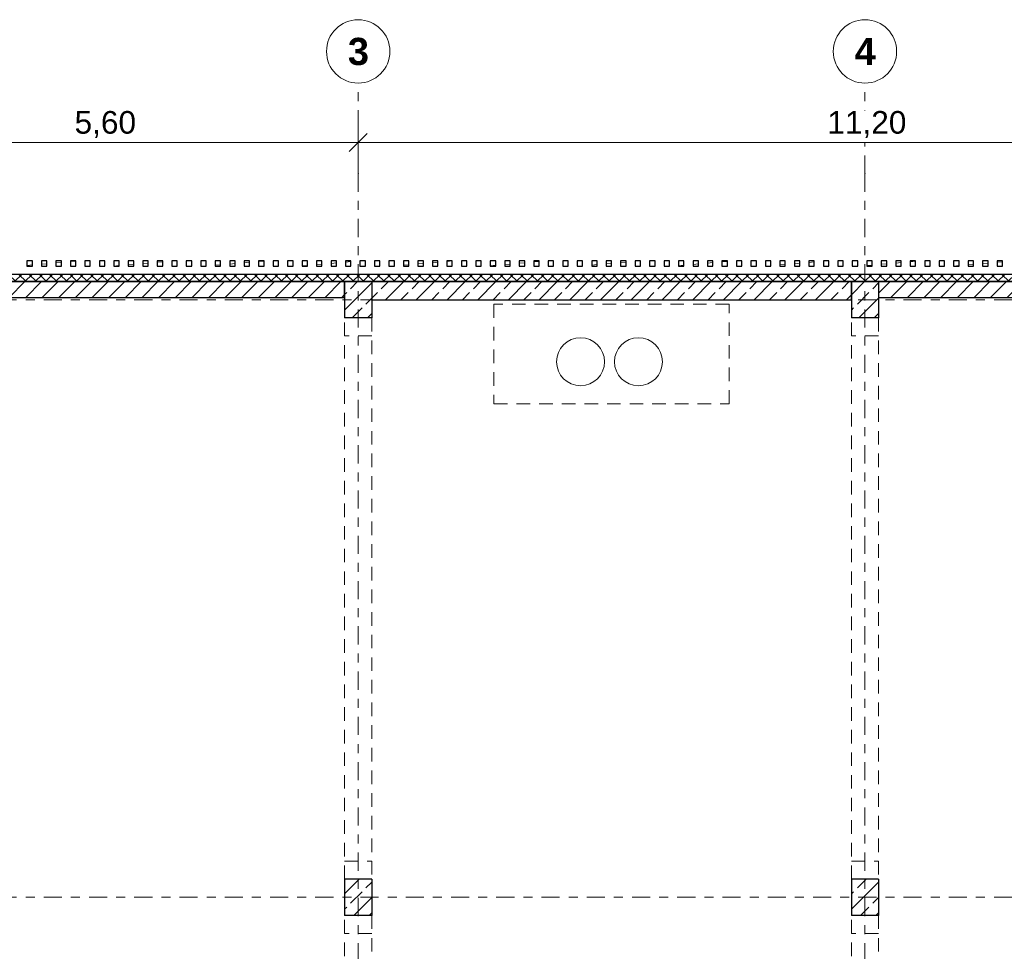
# Model space of a CAD drawing. Header units: metres. Extents: x -3.3 to 34.5, y -5.3 to 16.4.
# Tile 7 of 15: x 7.5 to 18.3, y 6 to 16.3. Entities that reach past the tile are written whole.
import ezdxf

# ---------------------------------------------------------------- set-up
doc = ezdxf.new("R2010")
doc.units = ezdxf.units.M
doc.header["$MEASUREMENT"] = 0
doc.set_wipeout_variables(frame=1)
for name, pattern in [('Raster', [0.4, 0.2, -0.1, 0, -0.1]), ('Strichlinie eng', [0.23, 0.15, -0.08]), ('Untersicht', [0.2, 0.15, -0.05]), ('Wipeout_Contour', [1, 0, -1])]:
    doc.linetypes.add(name, pattern=pattern)
for name, color, linetype in [('Neubau_10 Fassade', 7, 'Continuous'), ('Neubau_10 Stütze', 7, 'Continuous'), ('Neubau_10 Wand Aussen', 7, 'Continuous'), ('Neubau_20 Decke Roh', 7, 'Continuous'), ('Neubau_20 Träger', 7, 'Continuous'), ('Neubau_50 Linien', 7, 'Continuous'), ('Neubau_86 Achsraster', 7, 'Continuous'), ('Neubau_93 1_100 Bemaßung', 7, 'Continuous')]:
    doc.layers.add(name, color=color, linetype=linetype)
doc.styles.add('ERSTELLTER_STIL_2', font='arial.ttf')
doc.styles.add('ERSTELLTER_STIL_3', font='arialbd.ttf')
doc.dimstyles.new('ERSTELLTER_STIL__2', dxfattribs={"dimtxt": 0.25, "dimasz": 0.190285, "dimexe": 0.18, "dimexo": 0.5, "dimgap": 0, "dimtad": 1, "dimtih": 1, "dimtoh": 1, "dimzin": 0, "dimdsep": 46, "dimtxsty": 'ERSTELLTER_STIL_2', "dimblk": 'ARROWHEAD_6', "dimblk1": 'ARROWHEAD_6', "dimblk2": 'ARROWHEAD_6', "dimcen": 0.09, "dimclrd": 7, "dimclre": 7, "dimclrt": 7, "dimazin": 0, "dimtfac": 1, "dimtdec": 4, "dimtmove": 0, "dimatfit": 3, "dimfxl": 1, "dimtolj": 1, "dimtzin": 0, "dimarcsym": 0})
pattern_1 = [(45, (0, 0), (-0.1697056, 0.1697056), []), (45, (-0.08485, 0.08485), (-0.1697056, 0.1697056), [0.18, -0.06])]
pattern_2 = [(45, (0, 0), (-0.0919239, 0.0919239), [])]
pattern_3 = [(5, (0, 0), (-0.007844, 0.08965752), [])]

# ---------------------------------------------------------------- blocks, each defined once
blk = doc.blocks.new('*D5')
at = {"layer": 'Neubau_93 1_100 Bemaßung', "color": 7, "linetype": 'Continuous', "lineweight": 13, "transparency": 16777216}
for p, q in [((5.6, 14.438), (5.6, 15.126)), ((11.2, 14.438), (11.2, 15.126)), ((5.7, 15.038), (5.5, 14.838)), ((11.3, 15.038), (11.1, 14.838))]:
    blk.add_line(p, q, dxfattribs=at)
at = {"color": 254, "linetype": 'Wipeout_Contour', "lineweight": 0, "ltscale": 69.177086, "transparency": 16777216}
blk.add_wipeout([(8.016, 14.938), (8.784, 14.938), (8.784, 15.288), (8.016, 15.288)], dxfattribs=at).dxf.layer = 'Neubau_93 1_100 Bemaßung'
at = {"layer": 'Neubau_93 1_100 Bemaßung', "color": 7, "linetype": 'Continuous', "lineweight": 13, "transparency": 16777216}
blk.add_line((5.6, 14.938), (11.2, 14.938), dxfattribs=at)
at = {"layer": 'Neubau_93 1_100 Bemaßung', "color": 7, "lineweight": 13, "transparency": 16777216, "insert": (8.066, 14.988), "char_height": 0.25, "attachment_point": 7, "style": 'ERSTELLTER_STIL_2'}
blk.add_mtext('\\A1;5,60', dxfattribs=at)
blk = doc.blocks.new('ARROWHEAD_6')
at = {"color": 0, "linetype": 'Continuous', "lineweight": 0}
for p, q in [((0, 0), (-1, 0)), ((-0.5, -0.5), (0.5, 0.5))]:
    blk.add_line(p, q, dxfattribs=at)
blk = doc.blocks.new('*D6')
at = {"layer": 'Neubau_93 1_100 Bemaßung', "color": 7, "linetype": 'Continuous', "lineweight": 13, "transparency": 16777216}
for p, q in [((11.2, 14.438), (11.2, 15.126)), ((22.4, 14.438), (22.4, 15.126)), ((11.3, 15.038), (11.1, 14.838)), ((22.5, 15.038), (22.3, 14.838))]:
    blk.add_line(p, q, dxfattribs=at)
at = {"color": 254, "linetype": 'Wipeout_Contour', "lineweight": 0, "ltscale": 90.393308, "transparency": 16777216}
blk.add_wipeout([(16.334, 14.938), (17.266, 14.938), (17.266, 15.288), (16.334, 15.288)], dxfattribs=at).dxf.layer = 'Neubau_93 1_100 Bemaßung'
at = {"layer": 'Neubau_93 1_100 Bemaßung', "color": 7, "linetype": 'Continuous', "lineweight": 13, "transparency": 16777216}
blk.add_line((11.2, 14.938), (22.4, 14.938), dxfattribs=at)
at = {"layer": 'Neubau_93 1_100 Bemaßung', "color": 7, "lineweight": 13, "transparency": 16777216, "insert": (16.384, 14.988), "char_height": 0.25, "attachment_point": 7, "style": 'ERSTELLTER_STIL_2'}
blk.add_mtext('\\A1;11,20', dxfattribs=at)

msp = doc.modelspace()

# ---------------------------------------------------------------- hatches: boundary and pattern name
at = {"layer": 'Neubau_10 Fassade', "linetype": 'Continuous', "lineweight": 0, "true_color": 0x000000}
h = msp.add_hatch(dxfattribs=at)
h.set_pattern_fill('HOLZ_VOLLHOLZ_LÄNGSHOLZ', color=18, style=0, pattern_type=2)
h.set_pattern_definition(pattern_3)
h.paths.add_polyline_path([(7.54, 13.57), (7.6, 13.57), (7.6, 13.63), (7.54, 13.63)])
h = msp.add_hatch(dxfattribs=at)
h.set_pattern_fill('HOLZ_VOLLHOLZ_LÄNGSHOLZ', color=18, style=0, pattern_type=2)
h.set_pattern_definition(pattern_3)
h.paths.add_polyline_path([(7.7, 13.57), (7.76, 13.57), (7.76, 13.63), (7.7, 13.63)])
h = msp.add_hatch(dxfattribs=at)
h.set_pattern_fill('HOLZ_VOLLHOLZ_LÄNGSHOLZ', color=18, style=0, pattern_type=2)
h.set_pattern_definition(pattern_3)
h.paths.add_polyline_path([(7.86, 13.57), (7.92, 13.57), (7.92, 13.63), (7.86, 13.63)])
h = msp.add_hatch(dxfattribs=at)
h.set_pattern_fill('HOLZ_VOLLHOLZ_LÄNGSHOLZ', color=18, style=0, pattern_type=2)
h.set_pattern_definition(pattern_3)
h.paths.add_polyline_path([(8.02, 13.57), (8.08, 13.57), (8.08, 13.63), (8.02, 13.63)])
h = msp.add_hatch(dxfattribs=at)
h.set_pattern_fill('HOLZ_VOLLHOLZ_LÄNGSHOLZ', color=18, style=0, pattern_type=2)
h.set_pattern_definition(pattern_3)
h.paths.add_polyline_path([(8.18, 13.57), (8.24, 13.57), (8.24, 13.63), (8.18, 13.63)])
h = msp.add_hatch(dxfattribs=at)
h.set_pattern_fill('HOLZ_VOLLHOLZ_LÄNGSHOLZ', color=18, style=0, pattern_type=2)
h.set_pattern_definition(pattern_3)
h.paths.add_polyline_path([(8.34, 13.57), (8.4, 13.57), (8.4, 13.63), (8.34, 13.63)])
h = msp.add_hatch(dxfattribs=at)
h.set_pattern_fill('HOLZ_VOLLHOLZ_LÄNGSHOLZ', color=18, style=0, pattern_type=2)
h.set_pattern_definition(pattern_3)
h.paths.add_polyline_path([(8.5, 13.57), (8.56, 13.57), (8.56, 13.63), (8.5, 13.63)])
h = msp.add_hatch(dxfattribs=at)
h.set_pattern_fill('HOLZ_VOLLHOLZ_LÄNGSHOLZ', color=18, style=0, pattern_type=2)
h.set_pattern_definition(pattern_3)
h.paths.add_polyline_path([(8.66, 13.57), (8.72, 13.57), (8.72, 13.63), (8.66, 13.63)])
h = msp.add_hatch(dxfattribs=at)
h.set_pattern_fill('HOLZ_VOLLHOLZ_LÄNGSHOLZ', color=18, style=0, pattern_type=2)
h.set_pattern_definition(pattern_3)
h.paths.add_polyline_path([(8.82, 13.57), (8.88, 13.57), (8.88, 13.63), (8.82, 13.63)])
h = msp.add_hatch(dxfattribs=at)
h.set_pattern_fill('HOLZ_VOLLHOLZ_LÄNGSHOLZ', color=18, style=0, pattern_type=2)
h.set_pattern_definition(pattern_3)
h.paths.add_polyline_path([(8.98, 13.57), (9.04, 13.57), (9.04, 13.63), (8.98, 13.63)])
h = msp.add_hatch(dxfattribs=at)
h.set_pattern_fill('HOLZ_VOLLHOLZ_LÄNGSHOLZ', color=18, style=0, pattern_type=2)
h.set_pattern_definition(pattern_3)
h.paths.add_polyline_path([(9.14, 13.57), (9.2, 13.57), (9.2, 13.63), (9.14, 13.63)])
h = msp.add_hatch(dxfattribs=at)
h.set_pattern_fill('HOLZ_VOLLHOLZ_LÄNGSHOLZ', color=18, style=0, pattern_type=2)
h.set_pattern_definition(pattern_3)
h.paths.add_polyline_path([(9.3, 13.57), (9.36, 13.57), (9.36, 13.63), (9.3, 13.63)])
h = msp.add_hatch(dxfattribs=at)
h.set_pattern_fill('HOLZ_VOLLHOLZ_LÄNGSHOLZ', color=18, style=0, pattern_type=2)
h.set_pattern_definition(pattern_3)
h.paths.add_polyline_path([(9.46, 13.57), (9.52, 13.57), (9.52, 13.63), (9.46, 13.63)])
h = msp.add_hatch(dxfattribs=at)
h.set_pattern_fill('HOLZ_VOLLHOLZ_LÄNGSHOLZ', color=18, style=0, pattern_type=2)
h.set_pattern_definition(pattern_3)
h.paths.add_polyline_path([(9.62, 13.57), (9.68, 13.57), (9.68, 13.63), (9.62, 13.63)])
h = msp.add_hatch(dxfattribs=at)
h.set_pattern_fill('HOLZ_VOLLHOLZ_LÄNGSHOLZ', color=18, style=0, pattern_type=2)
h.set_pattern_definition(pattern_3)
h.paths.add_polyline_path([(9.78, 13.57), (9.84, 13.57), (9.84, 13.63), (9.78, 13.63)])
h = msp.add_hatch(dxfattribs=at)
h.set_pattern_fill('HOLZ_VOLLHOLZ_LÄNGSHOLZ', color=18, style=0, pattern_type=2)
h.set_pattern_definition(pattern_3)
h.paths.add_polyline_path([(9.94, 13.57), (10, 13.57), (10, 13.63), (9.94, 13.63)])
h = msp.add_hatch(dxfattribs=at)
h.set_pattern_fill('HOLZ_VOLLHOLZ_LÄNGSHOLZ', color=18, style=0, pattern_type=2)
h.set_pattern_definition(pattern_3)
h.paths.add_polyline_path([(10.1, 13.57), (10.16, 13.57), (10.16, 13.63), (10.1, 13.63)])
h = msp.add_hatch(dxfattribs=at)
h.set_pattern_fill('HOLZ_VOLLHOLZ_LÄNGSHOLZ', color=18, style=0, pattern_type=2)
h.set_pattern_definition(pattern_3)
h.paths.add_polyline_path([(10.26, 13.57), (10.32, 13.57), (10.32, 13.63), (10.26, 13.63)])
h = msp.add_hatch(dxfattribs=at)
h.set_pattern_fill('HOLZ_VOLLHOLZ_LÄNGSHOLZ', color=18, style=0, pattern_type=2)
h.set_pattern_definition(pattern_3)
h.paths.add_polyline_path([(10.42, 13.57), (10.48, 13.57), (10.48, 13.63), (10.42, 13.63)])
h = msp.add_hatch(dxfattribs=at)
h.set_pattern_fill('HOLZ_VOLLHOLZ_LÄNGSHOLZ', color=18, style=0, pattern_type=2)
h.set_pattern_definition(pattern_3)
h.paths.add_polyline_path([(10.58, 13.57), (10.64, 13.57), (10.64, 13.63), (10.58, 13.63)])
h = msp.add_hatch(dxfattribs=at)
h.set_pattern_fill('HOLZ_VOLLHOLZ_LÄNGSHOLZ', color=18, style=0, pattern_type=2)
h.set_pattern_definition(pattern_3)
h.paths.add_polyline_path([(10.74, 13.57), (10.8, 13.57), (10.8, 13.63), (10.74, 13.63)])
h = msp.add_hatch(dxfattribs=at)
h.set_pattern_fill('HOLZ_VOLLHOLZ_LÄNGSHOLZ', color=18, style=0, pattern_type=2)
h.set_pattern_definition(pattern_3)
h.paths.add_polyline_path([(10.9, 13.57), (10.96, 13.57), (10.96, 13.63), (10.9, 13.63)])
h = msp.add_hatch(dxfattribs=at)
h.set_pattern_fill('HOLZ_VOLLHOLZ_LÄNGSHOLZ', color=18, style=0, pattern_type=2)
h.set_pattern_definition(pattern_3)
h.paths.add_polyline_path([(11.06, 13.57), (11.12, 13.57), (11.12, 13.63), (11.06, 13.63)])
h = msp.add_hatch(dxfattribs=at)
h.set_pattern_fill('HOLZ_VOLLHOLZ_LÄNGSHOLZ', color=18, style=0, pattern_type=2)
h.set_pattern_definition(pattern_3)
h.paths.add_polyline_path([(11.22, 13.57), (11.28, 13.57), (11.28, 13.63), (11.22, 13.63)])
h = msp.add_hatch(dxfattribs=at)
h.set_pattern_fill('HOLZ_VOLLHOLZ_LÄNGSHOLZ', color=18, style=0, pattern_type=2)
h.set_pattern_definition(pattern_3)
h.paths.add_polyline_path([(11.38, 13.57), (11.44, 13.57), (11.44, 13.63), (11.38, 13.63)])
h = msp.add_hatch(dxfattribs=at)
h.set_pattern_fill('HOLZ_VOLLHOLZ_LÄNGSHOLZ', color=18, style=0, pattern_type=2)
h.set_pattern_definition(pattern_3)
h.paths.add_polyline_path([(11.54, 13.57), (11.6, 13.57), (11.6, 13.63), (11.54, 13.63)])
h = msp.add_hatch(dxfattribs=at)
h.set_pattern_fill('HOLZ_VOLLHOLZ_LÄNGSHOLZ', color=18, style=0, pattern_type=2)
h.set_pattern_definition(pattern_3)
h.paths.add_polyline_path([(11.7, 13.57), (11.76, 13.57), (11.76, 13.63), (11.7, 13.63)])
h = msp.add_hatch(dxfattribs=at)
h.set_pattern_fill('HOLZ_VOLLHOLZ_LÄNGSHOLZ', color=18, style=0, pattern_type=2)
h.set_pattern_definition(pattern_3)
h.paths.add_polyline_path([(11.86, 13.57), (11.92, 13.57), (11.92, 13.63), (11.86, 13.63)])
h = msp.add_hatch(dxfattribs=at)
h.set_pattern_fill('HOLZ_VOLLHOLZ_LÄNGSHOLZ', color=18, style=0, pattern_type=2)
h.set_pattern_definition(pattern_3)
h.paths.add_polyline_path([(12.02, 13.57), (12.08, 13.57), (12.08, 13.63), (12.02, 13.63)])
h = msp.add_hatch(dxfattribs=at)
h.set_pattern_fill('HOLZ_VOLLHOLZ_LÄNGSHOLZ', color=18, style=0, pattern_type=2)
h.set_pattern_definition(pattern_3)
h.paths.add_polyline_path([(12.18, 13.57), (12.24, 13.57), (12.24, 13.63), (12.18, 13.63)])
h = msp.add_hatch(dxfattribs=at)
h.set_pattern_fill('HOLZ_VOLLHOLZ_LÄNGSHOLZ', color=18, style=0, pattern_type=2)
h.set_pattern_definition(pattern_3)
h.paths.add_polyline_path([(12.34, 13.57), (12.4, 13.57), (12.4, 13.63), (12.34, 13.63)])
h = msp.add_hatch(dxfattribs=at)
h.set_pattern_fill('HOLZ_VOLLHOLZ_LÄNGSHOLZ', color=18, style=0, pattern_type=2)
h.set_pattern_definition(pattern_3)
h.paths.add_polyline_path([(12.5, 13.57), (12.56, 13.57), (12.56, 13.63), (12.5, 13.63)])
h = msp.add_hatch(dxfattribs=at)
h.set_pattern_fill('HOLZ_VOLLHOLZ_LÄNGSHOLZ', color=18, style=0, pattern_type=2)
h.set_pattern_definition(pattern_3)
h.paths.add_polyline_path([(12.66, 13.57), (12.72, 13.57), (12.72, 13.63), (12.66, 13.63)])
h = msp.add_hatch(dxfattribs=at)
h.set_pattern_fill('HOLZ_VOLLHOLZ_LÄNGSHOLZ', color=18, style=0, pattern_type=2)
h.set_pattern_definition(pattern_3)
h.paths.add_polyline_path([(12.82, 13.57), (12.88, 13.57), (12.88, 13.63), (12.82, 13.63)])
h = msp.add_hatch(dxfattribs=at)
h.set_pattern_fill('HOLZ_VOLLHOLZ_LÄNGSHOLZ', color=18, style=0, pattern_type=2)
h.set_pattern_definition(pattern_3)
h.paths.add_polyline_path([(12.98, 13.57), (13.04, 13.57), (13.04, 13.63), (12.98, 13.63)])
h = msp.add_hatch(dxfattribs=at)
h.set_pattern_fill('HOLZ_VOLLHOLZ_LÄNGSHOLZ', color=18, style=0, pattern_type=2)
h.set_pattern_definition(pattern_3)
h.paths.add_polyline_path([(13.14, 13.57), (13.2, 13.57), (13.2, 13.63), (13.14, 13.63)])
h = msp.add_hatch(dxfattribs=at)
h.set_pattern_fill('HOLZ_VOLLHOLZ_LÄNGSHOLZ', color=18, style=0, pattern_type=2)
h.set_pattern_definition(pattern_3)
h.paths.add_polyline_path([(13.3, 13.57), (13.36, 13.57), (13.36, 13.63), (13.3, 13.63)])
h = msp.add_hatch(dxfattribs=at)
h.set_pattern_fill('HOLZ_VOLLHOLZ_LÄNGSHOLZ', color=18, style=0, pattern_type=2)
h.set_pattern_definition(pattern_3)
h.paths.add_polyline_path([(13.46, 13.57), (13.52, 13.57), (13.52, 13.63), (13.46, 13.63)])
h = msp.add_hatch(dxfattribs=at)
h.set_pattern_fill('HOLZ_VOLLHOLZ_LÄNGSHOLZ', color=18, style=0, pattern_type=2)
h.set_pattern_definition(pattern_3)
h.paths.add_polyline_path([(13.62, 13.57), (13.68, 13.57), (13.68, 13.63), (13.62, 13.63)])
h = msp.add_hatch(dxfattribs=at)
h.set_pattern_fill('HOLZ_VOLLHOLZ_LÄNGSHOLZ', color=18, style=0, pattern_type=2)
h.set_pattern_definition(pattern_3)
h.paths.add_polyline_path([(13.78, 13.57), (13.84, 13.57), (13.84, 13.63), (13.78, 13.63)])
h = msp.add_hatch(dxfattribs=at)
h.set_pattern_fill('HOLZ_VOLLHOLZ_LÄNGSHOLZ', color=18, style=0, pattern_type=2)
h.set_pattern_definition(pattern_3)
h.paths.add_polyline_path([(13.94, 13.57), (14, 13.57), (14, 13.63), (13.94, 13.63)])
h = msp.add_hatch(dxfattribs=at)
h.set_pattern_fill('HOLZ_VOLLHOLZ_LÄNGSHOLZ', color=18, style=0, pattern_type=2)
h.set_pattern_definition(pattern_3)
h.paths.add_polyline_path([(14.1, 13.57), (14.16, 13.57), (14.16, 13.63), (14.1, 13.63)])
h = msp.add_hatch(dxfattribs=at)
h.set_pattern_fill('HOLZ_VOLLHOLZ_LÄNGSHOLZ', color=18, style=0, pattern_type=2)
h.set_pattern_definition(pattern_3)
h.paths.add_polyline_path([(14.26, 13.57), (14.32, 13.57), (14.32, 13.63), (14.26, 13.63)])
h = msp.add_hatch(dxfattribs=at)
h.set_pattern_fill('HOLZ_VOLLHOLZ_LÄNGSHOLZ', color=18, style=0, pattern_type=2)
h.set_pattern_definition(pattern_3)
h.paths.add_polyline_path([(14.42, 13.57), (14.48, 13.57), (14.48, 13.63), (14.42, 13.63)])
h = msp.add_hatch(dxfattribs=at)
h.set_pattern_fill('HOLZ_VOLLHOLZ_LÄNGSHOLZ', color=18, style=0, pattern_type=2)
h.set_pattern_definition(pattern_3)
h.paths.add_polyline_path([(14.58, 13.57), (14.64, 13.57), (14.64, 13.63), (14.58, 13.63)])
h = msp.add_hatch(dxfattribs=at)
h.set_pattern_fill('HOLZ_VOLLHOLZ_LÄNGSHOLZ', color=18, style=0, pattern_type=2)
h.set_pattern_definition(pattern_3)
h.paths.add_polyline_path([(14.74, 13.57), (14.8, 13.57), (14.8, 13.63), (14.74, 13.63)])
h = msp.add_hatch(dxfattribs=at)
h.set_pattern_fill('HOLZ_VOLLHOLZ_LÄNGSHOLZ', color=18, style=0, pattern_type=2)
h.set_pattern_definition(pattern_3)
h.paths.add_polyline_path([(14.9, 13.57), (14.96, 13.57), (14.96, 13.63), (14.9, 13.63)])
h = msp.add_hatch(dxfattribs=at)
h.set_pattern_fill('HOLZ_VOLLHOLZ_LÄNGSHOLZ', color=18, style=0, pattern_type=2)
h.set_pattern_definition(pattern_3)
h.paths.add_polyline_path([(15.06, 13.57), (15.12, 13.57), (15.12, 13.63), (15.06, 13.63)])
h = msp.add_hatch(dxfattribs=at)
h.set_pattern_fill('HOLZ_VOLLHOLZ_LÄNGSHOLZ', color=18, style=0, pattern_type=2)
h.set_pattern_definition(pattern_3)
h.paths.add_polyline_path([(15.22, 13.57), (15.28, 13.57), (15.28, 13.63), (15.22, 13.63)])
h = msp.add_hatch(dxfattribs=at)
h.set_pattern_fill('HOLZ_VOLLHOLZ_LÄNGSHOLZ', color=18, style=0, pattern_type=2)
h.set_pattern_definition(pattern_3)
h.paths.add_polyline_path([(15.38, 13.57), (15.44, 13.57), (15.44, 13.63), (15.38, 13.63)])
h = msp.add_hatch(dxfattribs=at)
h.set_pattern_fill('HOLZ_VOLLHOLZ_LÄNGSHOLZ', color=18, style=0, pattern_type=2)
h.set_pattern_definition(pattern_3)
h.paths.add_polyline_path([(15.54, 13.57), (15.6, 13.57), (15.6, 13.63), (15.54, 13.63)])
h = msp.add_hatch(dxfattribs=at)
h.set_pattern_fill('HOLZ_VOLLHOLZ_LÄNGSHOLZ', color=18, style=0, pattern_type=2)
h.set_pattern_definition(pattern_3)
h.paths.add_polyline_path([(15.7, 13.57), (15.76, 13.57), (15.76, 13.63), (15.7, 13.63)])
h = msp.add_hatch(dxfattribs=at)
h.set_pattern_fill('HOLZ_VOLLHOLZ_LÄNGSHOLZ', color=18, style=0, pattern_type=2)
h.set_pattern_definition(pattern_3)
h.paths.add_polyline_path([(15.86, 13.57), (15.92, 13.57), (15.92, 13.63), (15.86, 13.63)])
h = msp.add_hatch(dxfattribs=at)
h.set_pattern_fill('HOLZ_VOLLHOLZ_LÄNGSHOLZ', color=18, style=0, pattern_type=2)
h.set_pattern_definition(pattern_3)
h.paths.add_polyline_path([(16.02, 13.57), (16.08, 13.57), (16.08, 13.63), (16.02, 13.63)])
h = msp.add_hatch(dxfattribs=at)
h.set_pattern_fill('HOLZ_VOLLHOLZ_LÄNGSHOLZ', color=18, style=0, pattern_type=2)
h.set_pattern_definition(pattern_3)
h.paths.add_polyline_path([(16.18, 13.57), (16.24, 13.57), (16.24, 13.63), (16.18, 13.63)])
h = msp.add_hatch(dxfattribs=at)
h.set_pattern_fill('HOLZ_VOLLHOLZ_LÄNGSHOLZ', color=18, style=0, pattern_type=2)
h.set_pattern_definition(pattern_3)
h.paths.add_polyline_path([(16.34, 13.57), (16.4, 13.57), (16.4, 13.63), (16.34, 13.63)])
h = msp.add_hatch(dxfattribs=at)
h.set_pattern_fill('HOLZ_VOLLHOLZ_LÄNGSHOLZ', color=18, style=0, pattern_type=2)
h.set_pattern_definition(pattern_3)
h.paths.add_polyline_path([(16.5, 13.57), (16.56, 13.57), (16.56, 13.63), (16.5, 13.63)])
h = msp.add_hatch(dxfattribs=at)
h.set_pattern_fill('HOLZ_VOLLHOLZ_LÄNGSHOLZ', color=18, style=0, pattern_type=2)
h.set_pattern_definition(pattern_3)
h.paths.add_polyline_path([(16.66, 13.57), (16.72, 13.57), (16.72, 13.63), (16.66, 13.63)])
h = msp.add_hatch(dxfattribs=at)
h.set_pattern_fill('HOLZ_VOLLHOLZ_LÄNGSHOLZ', color=18, style=0, pattern_type=2)
h.set_pattern_definition(pattern_3)
h.paths.add_polyline_path([(16.82, 13.57), (16.88, 13.57), (16.88, 13.63), (16.82, 13.63)])
h = msp.add_hatch(dxfattribs=at)
h.set_pattern_fill('HOLZ_VOLLHOLZ_LÄNGSHOLZ', color=18, style=0, pattern_type=2)
h.set_pattern_definition(pattern_3)
h.paths.add_polyline_path([(16.98, 13.57), (17.04, 13.57), (17.04, 13.63), (16.98, 13.63)])
h = msp.add_hatch(dxfattribs=at)
h.set_pattern_fill('HOLZ_VOLLHOLZ_LÄNGSHOLZ', color=18, style=0, pattern_type=2)
h.set_pattern_definition(pattern_3)
h.paths.add_polyline_path([(17.14, 13.57), (17.2, 13.57), (17.2, 13.63), (17.14, 13.63)])
h = msp.add_hatch(dxfattribs=at)
h.set_pattern_fill('HOLZ_VOLLHOLZ_LÄNGSHOLZ', color=18, style=0, pattern_type=2)
h.set_pattern_definition(pattern_3)
h.paths.add_polyline_path([(17.3, 13.57), (17.36, 13.57), (17.36, 13.63), (17.3, 13.63)])
h = msp.add_hatch(dxfattribs=at)
h.set_pattern_fill('HOLZ_VOLLHOLZ_LÄNGSHOLZ', color=18, style=0, pattern_type=2)
h.set_pattern_definition(pattern_3)
h.paths.add_polyline_path([(17.46, 13.57), (17.52, 13.57), (17.52, 13.63), (17.46, 13.63)])
h = msp.add_hatch(dxfattribs=at)
h.set_pattern_fill('HOLZ_VOLLHOLZ_LÄNGSHOLZ', color=18, style=0, pattern_type=2)
h.set_pattern_definition(pattern_3)
h.paths.add_polyline_path([(17.62, 13.57), (17.68, 13.57), (17.68, 13.63), (17.62, 13.63)])
h = msp.add_hatch(dxfattribs=at)
h.set_pattern_fill('HOLZ_VOLLHOLZ_LÄNGSHOLZ', color=18, style=0, pattern_type=2)
h.set_pattern_definition(pattern_3)
h.paths.add_polyline_path([(17.78, 13.57), (17.84, 13.57), (17.84, 13.63), (17.78, 13.63)])
h = msp.add_hatch(dxfattribs=at)
h.set_pattern_fill('HOLZ_VOLLHOLZ_LÄNGSHOLZ', color=18, style=0, pattern_type=2)
h.set_pattern_definition(pattern_3)
h.paths.add_polyline_path([(17.94, 13.57), (18, 13.57), (18, 13.63), (17.94, 13.63)])
h = msp.add_hatch(dxfattribs=at)
h.set_pattern_fill('HOLZ_VOLLHOLZ_LÄNGSHOLZ', color=18, style=0, pattern_type=2)
h.set_pattern_definition(pattern_3)
h.paths.add_polyline_path([(18.1, 13.57), (18.16, 13.57), (18.16, 13.63), (18.1, 13.63)])
h = msp.add_hatch(dxfattribs=at)
h.set_pattern_fill('HOLZ_VOLLHOLZ_LÄNGSHOLZ', color=18, style=0, pattern_type=2)
h.set_pattern_definition(pattern_3)
h.paths.add_polyline_path([(18.26, 13.57), (18.32, 13.57), (18.32, 13.63), (18.26, 13.63)])
h = msp.add_hatch(dxfattribs=at)
h.set_pattern_fill('DÄMMUNG_HART_1', color=18, style=0, pattern_type=2)
h.set_pattern_definition([(45, (0, 0), (-0.05656854, 0.05656854), []), (135, (0, 0), (0.05656854, 0.05656854), [])])
h.paths.add_polyline_path([(29.95, 13.48), (-0.15, 13.48), (-0.15, 13.4), (29.95, 13.4)])
at = {"layer": 'Neubau_10 Stütze', "linetype": 'Continuous', "lineweight": 0, "true_color": 0x000000}
h = msp.add_hatch(dxfattribs=at)
h.set_pattern_fill('BETON_STAHLBETON', color=18, style=0, pattern_type=2)
h.set_pattern_definition(pattern_1)
h.paths.add_polyline_path([(11.35, 13), (11.35, 13.4), (11.05, 13.4), (11.05, 13)])
h = msp.add_hatch(dxfattribs=at)
h.set_pattern_fill('BETON_STAHLBETON', color=18, style=0, pattern_type=2)
h.set_pattern_definition(pattern_1)
h.paths.add_polyline_path([(16.95, 13), (16.95, 13.4), (16.65, 13.4), (16.65, 13)])
h = msp.add_hatch(dxfattribs=at)
h.set_pattern_fill('BETON_STAHLBETON', color=18, style=0, pattern_type=2)
h.set_pattern_definition(pattern_1)
h.paths.add_polyline_path([(11.35, 6.4), (11.35, 6.8), (11.05, 6.8), (11.05, 6.4)])
h = msp.add_hatch(dxfattribs=at)
h.set_pattern_fill('BETON_STAHLBETON', color=18, style=0, pattern_type=2)
h.set_pattern_definition(pattern_1)
h.paths.add_polyline_path([(16.95, 6.4), (16.95, 6.8), (16.65, 6.8), (16.65, 6.4)])
at = {"layer": 'Neubau_10 Wand Aussen', "linetype": 'Continuous', "lineweight": 0, "true_color": 0x000000}
h = msp.add_hatch(dxfattribs=at)
h.set_pattern_fill('MW_KALKSANDSTEIN', color=18, style=0, pattern_type=2)
h.set_pattern_definition(pattern_2)
h.paths.add_polyline_path([(11.05, 13.4), (5.75, 13.4), (5.75, 13.225), (11.05, 13.225)])
h = msp.add_hatch(dxfattribs=at)
h.set_pattern_fill('BETON_STAHLBETON', color=18, style=0, pattern_type=2)
h.set_pattern_definition(pattern_1)
h.paths.add_polyline_path([(16.65, 13.4), (11.35, 13.4), (11.35, 13.2), (16.65, 13.2)])
h = msp.add_hatch(dxfattribs=at)
h.set_pattern_fill('MW_KALKSANDSTEIN', color=18, style=0, pattern_type=2)
h.set_pattern_definition(pattern_2)
h.paths.add_polyline_path([(22.25, 13.4), (16.95, 13.4), (16.95, 13.225), (22.25, 13.225)])

# ---------------------------------------------------------------- linework, layer by layer
at = {"layer": 'Neubau_10 Fassade', "color": 7, "linetype": 'Continuous', "lineweight": 25, "flags": 128}
for points in [[(7.54, 13.57), (7.6, 13.57), (7.6, 13.63), (7.54, 13.63)], [(7.7, 13.57), (7.76, 13.57), (7.76, 13.63), (7.7, 13.63)], [(7.86, 13.57), (7.92, 13.57), (7.92, 13.63), (7.86, 13.63)], [(8.02, 13.57), (8.08, 13.57), (8.08, 13.63), (8.02, 13.63)], [(8.18, 13.57), (8.24, 13.57), (8.24, 13.63), (8.18, 13.63)], [(8.34, 13.57), (8.4, 13.57), (8.4, 13.63), (8.34, 13.63)], [(8.5, 13.57), (8.56, 13.57), (8.56, 13.63), (8.5, 13.63)], [(8.66, 13.57), (8.72, 13.57), (8.72, 13.63), (8.66, 13.63)], [(8.82, 13.57), (8.88, 13.57), (8.88, 13.63), (8.82, 13.63)], [(8.98, 13.57), (9.04, 13.57), (9.04, 13.63), (8.98, 13.63)], [(9.14, 13.57), (9.2, 13.57), (9.2, 13.63), (9.14, 13.63)], [(9.3, 13.57), (9.36, 13.57), (9.36, 13.63), (9.3, 13.63)], [(9.46, 13.57), (9.52, 13.57), (9.52, 13.63), (9.46, 13.63)], [(9.62, 13.57), (9.68, 13.57), (9.68, 13.63), (9.62, 13.63)], [(9.78, 13.57), (9.84, 13.57), (9.84, 13.63), (9.78, 13.63)], [(9.94, 13.57), (10, 13.57), (10, 13.63), (9.94, 13.63)], [(10.1, 13.57), (10.16, 13.57), (10.16, 13.63), (10.1, 13.63)], [(10.26, 13.57), (10.32, 13.57), (10.32, 13.63), (10.26, 13.63)], [(10.42, 13.57), (10.48, 13.57), (10.48, 13.63), (10.42, 13.63)], [(10.58, 13.57), (10.64, 13.57), (10.64, 13.63), (10.58, 13.63)], [(10.74, 13.57), (10.8, 13.57), (10.8, 13.63), (10.74, 13.63)], [(10.9, 13.57), (10.96, 13.57), (10.96, 13.63), (10.9, 13.63)], [(11.06, 13.57), (11.12, 13.57), (11.12, 13.63), (11.06, 13.63)], [(11.22, 13.57), (11.28, 13.57), (11.28, 13.63), (11.22, 13.63)], [(11.38, 13.57), (11.44, 13.57), (11.44, 13.63), (11.38, 13.63)], [(11.54, 13.57), (11.6, 13.57), (11.6, 13.63), (11.54, 13.63)], [(11.7, 13.57), (11.76, 13.57), (11.76, 13.63), (11.7, 13.63)], [(11.86, 13.57), (11.92, 13.57), (11.92, 13.63), (11.86, 13.63)], [(12.02, 13.57), (12.08, 13.57), (12.08, 13.63), (12.02, 13.63)], [(12.18, 13.57), (12.24, 13.57), (12.24, 13.63), (12.18, 13.63)], [(12.34, 13.57), (12.4, 13.57), (12.4, 13.63), (12.34, 13.63)], [(12.5, 13.57), (12.56, 13.57), (12.56, 13.63), (12.5, 13.63)], [(12.66, 13.57), (12.72, 13.57), (12.72, 13.63), (12.66, 13.63)], [(12.82, 13.57), (12.88, 13.57), (12.88, 13.63), (12.82, 13.63)], [(12.98, 13.57), (13.04, 13.57), (13.04, 13.63), (12.98, 13.63)], [(13.14, 13.57), (13.2, 13.57), (13.2, 13.63), (13.14, 13.63)], [(13.3, 13.57), (13.36, 13.57), (13.36, 13.63), (13.3, 13.63)], [(13.46, 13.57), (13.52, 13.57), (13.52, 13.63), (13.46, 13.63)], [(13.62, 13.57), (13.68, 13.57), (13.68, 13.63), (13.62, 13.63)], [(13.78, 13.57), (13.84, 13.57), (13.84, 13.63), (13.78, 13.63)], [(13.94, 13.57), (14, 13.57), (14, 13.63), (13.94, 13.63)], [(14.1, 13.57), (14.16, 13.57), (14.16, 13.63), (14.1, 13.63)], [(14.26, 13.57), (14.32, 13.57), (14.32, 13.63), (14.26, 13.63)], [(14.42, 13.57), (14.48, 13.57), (14.48, 13.63), (14.42, 13.63)], [(14.58, 13.57), (14.64, 13.57), (14.64, 13.63), (14.58, 13.63)], [(14.74, 13.57), (14.8, 13.57), (14.8, 13.63), (14.74, 13.63)], [(14.9, 13.57), (14.96, 13.57), (14.96, 13.63), (14.9, 13.63)], [(15.06, 13.57), (15.12, 13.57), (15.12, 13.63), (15.06, 13.63)], [(15.22, 13.57), (15.28, 13.57), (15.28, 13.63), (15.22, 13.63)], [(15.38, 13.57), (15.44, 13.57), (15.44, 13.63), (15.38, 13.63)], [(15.54, 13.57), (15.6, 13.57), (15.6, 13.63), (15.54, 13.63)], [(15.7, 13.57), (15.76, 13.57), (15.76, 13.63), (15.7, 13.63)], [(15.86, 13.57), (15.92, 13.57), (15.92, 13.63), (15.86, 13.63)], [(16.02, 13.57), (16.08, 13.57), (16.08, 13.63), (16.02, 13.63)], [(16.18, 13.57), (16.24, 13.57), (16.24, 13.63), (16.18, 13.63)], [(16.34, 13.57), (16.4, 13.57), (16.4, 13.63), (16.34, 13.63)], [(16.5, 13.57), (16.56, 13.57), (16.56, 13.63), (16.5, 13.63)], [(16.66, 13.57), (16.72, 13.57), (16.72, 13.63), (16.66, 13.63)], [(16.82, 13.57), (16.88, 13.57), (16.88, 13.63), (16.82, 13.63)], [(16.98, 13.57), (17.04, 13.57), (17.04, 13.63), (16.98, 13.63)], [(17.14, 13.57), (17.2, 13.57), (17.2, 13.63), (17.14, 13.63)], [(17.3, 13.57), (17.36, 13.57), (17.36, 13.63), (17.3, 13.63)], [(17.46, 13.57), (17.52, 13.57), (17.52, 13.63), (17.46, 13.63)], [(17.62, 13.57), (17.68, 13.57), (17.68, 13.63), (17.62, 13.63)], [(17.78, 13.57), (17.84, 13.57), (17.84, 13.63), (17.78, 13.63)], [(17.94, 13.57), (18, 13.57), (18, 13.63), (17.94, 13.63)], [(18.1, 13.57), (18.16, 13.57), (18.16, 13.63), (18.1, 13.63)], [(18.26, 13.57), (18.32, 13.57), (18.32, 13.63), (18.26, 13.63)]]:
    msp.add_lwpolyline(points, close=True, dxfattribs=at)
for points in [[(30.03, 13.48), (-0.15, 13.48)], [(-0.15, 13.4), (29.95, 13.4)]]:
    msp.add_lwpolyline(points, dxfattribs=at)
at = {"layer": 'Neubau_10 Stütze', "color": 7, "linetype": 'Continuous', "lineweight": 25}
for p, q in [((11.35, 13.4), (11.05, 13.4)), ((11.05, 13.4), (11.05, 13)), ((11.35, 13.4), (11.35, 13)), ((16.95, 13.4), (16.65, 13.4)), ((16.65, 13.4), (16.65, 13)), ((16.95, 13.4), (16.95, 13)), ((11.35, 13), (11.05, 13)), ((16.95, 13), (16.65, 13)), ((11.35, 6.8), (11.05, 6.8)), ((11.05, 6.8), (11.05, 6.4)), ((11.35, 6.8), (11.35, 6.4)), ((16.95, 6.8), (16.65, 6.8)), ((16.65, 6.8), (16.65, 6.4)), ((16.95, 6.8), (16.95, 6.4)), ((11.35, 6.4), (11.05, 6.4)), ((16.95, 6.4), (16.65, 6.4))]:
    msp.add_line(p, q, dxfattribs=at)
at = {"layer": 'Neubau_10 Stütze', "color": 7, "linetype": 'Untersicht', "lineweight": 18, "flags": 128}
for points in [[(11.05, 13.4), (11.05, 13)], [(11.35, 13.4), (11.05, 13.4)], [(11.35, 13), (11.35, 13.4)], [(16.65, 13.4), (16.65, 13)], [(16.95, 13.4), (16.65, 13.4)], [(16.95, 13), (16.95, 13.4)], [(11.05, 12.8), (11.05, 13)], [(11.05, 13), (11.35, 13)], [(11.35, 13), (11.35, 12.8)], [(16.65, 12.8), (16.65, 13)], [(16.65, 13), (16.95, 13)], [(16.95, 13), (16.95, 12.8)], [(11.35, 12.8), (11.05, 12.8)], [(16.95, 12.8), (16.65, 12.8)], [(11.05, 6.8), (11.05, 7)], [(11.05, 7), (11.35, 7)], [(11.35, 7), (11.35, 6.8)], [(16.65, 6.8), (16.65, 7)], [(16.65, 7), (16.95, 7)], [(16.95, 7), (16.95, 6.8)], [(11.05, 6.8), (11.05, 6.4)], [(11.35, 6.8), (11.05, 6.8)], [(11.35, 6.4), (11.35, 6.8)], [(16.65, 6.8), (16.65, 6.4)], [(16.95, 6.8), (16.65, 6.8)], [(16.95, 6.4), (16.95, 6.8)], [(11.05, 6.2), (11.05, 6.4)], [(11.05, 6.4), (11.35, 6.4)], [(11.35, 6.4), (11.35, 6.2)], [(16.65, 6.2), (16.65, 6.4)], [(16.65, 6.4), (16.95, 6.4)], [(16.95, 6.4), (16.95, 6.2)], [(11.35, 6.2), (11.05, 6.2)], [(16.95, 6.2), (16.65, 6.2)]]:
    msp.add_lwpolyline(points, dxfattribs=at)
at = {"layer": 'Neubau_10 Wand Aussen', "color": 7, "linetype": 'Continuous', "lineweight": 25, "flags": 128}
for points in [[(11.05, 13.4), (5.75, 13.4)], [(11.05, 13.225), (11.05, 13.4)], [(16.65, 13.4), (11.35, 13.4)], [(11.35, 13.4), (11.35, 13.2)], [(16.65, 13.2), (16.65, 13.4)], [(22.25, 13.4), (16.95, 13.4)], [(16.95, 13.4), (16.95, 13.225)], [(5.75, 13.225), (11.05, 13.225)], [(11.35, 13.2), (16.65, 13.2)], [(16.95, 13.225), (22.25, 13.225)]]:
    msp.add_lwpolyline(points, dxfattribs=at)
at = {"layer": 'Neubau_20 Decke Roh', "color": 7, "linetype": 'Continuous', "lineweight": 25, "flags": 128}
msp.add_lwpolyline([(-0.15, -0.2), (29.95, -0.2), (29.95, 13.4), (-0.15, 13.4)], close=True, dxfattribs=at)
at = {"layer": 'Neubau_20 Träger', "color": 7, "linetype": 'Untersicht', "lineweight": 13, "flags": 128}
for points in [[(11.05, 6.8), (11.05, 13)], [(11.05, 13), (11.35, 13)], [(11.35, 13), (11.35, 6.8)], [(16.65, 6.8), (16.65, 13)], [(16.65, 13), (16.95, 13)], [(16.95, 13), (16.95, 6.8)], [(11.35, 6.8), (11.05, 6.8)], [(16.95, 6.8), (16.65, 6.8)], [(11.05, 0.2), (11.05, 6.4)], [(11.05, 6.4), (11.35, 6.4)], [(11.35, 6.4), (11.35, 0.2)], [(16.65, 0.2), (16.65, 6.4)], [(16.65, 6.4), (16.95, 6.4)], [(16.95, 6.4), (16.95, 0.2)]]:
    msp.add_lwpolyline(points, dxfattribs=at)
at = {"layer": 'Neubau_50 Linien', "color": 7, "linetype": 'Strichlinie eng', "lineweight": 18}
msp.add_lwpolyline([(12.7, 12.05), (15.3, 12.05), (15.3, 13.15), (12.7, 13.15)], close=True, dxfattribs=at)
at = {"layer": 'Neubau_50 Linien', "color": 7, "linetype": 'Continuous', "lineweight": 18}
for centre in [(13.657, 12.515), (14.297, 12.515)]:
    msp.add_circle(centre, 0.265, dxfattribs=at)
at = {"layer": 'Neubau_86 Achsraster', "color": 7, "linetype": 'Raster', "lineweight": 13}
for p, q in [((11.2, 14.593), (11.2, 15.593)), ((16.8, 14.593), (16.8, 15.593)), ((11.2, 14.593), (11.2, -3.607)), ((16.8, 14.593), (16.8, -3.607)), ((-1.274, 13.2), (33.526, 13.2)), ((-1.274, 6.6), (33.526, 6.6))]:
    msp.add_line(p, q, dxfattribs=at)
at = {"layer": 'Neubau_86 Achsraster', "color": 7, "linetype": 'Continuous', "lineweight": 13, "flags": 128}
for points in [[(11.2, 15.593, 1), (11.2, 16.293, 1)], [(16.8, 15.593, 1), (16.8, 16.293, 1)]]:
    msp.add_lwpolyline(points, format="xyb", close=True, dxfattribs=at)
at = {"layer": 'Neubau_86 Achsraster', "color": 7, "linetype": 'Raster', "lineweight": 13}
for p in [(11.2, 14.593), (11.2, 14.593), (16.8, 14.593), (16.8, 14.593)]:
    msp.add_point(p, dxfattribs=at)

# ---------------------------------------------------------------- texts
at = {"layer": 'Neubau_86 Achsraster', "color": 7, "lineweight": 13, "char_height": 0.3, "attachment_point": 1, "style": 'ERSTELLTER_STIL_3'}
for s, insert in [('\\A1;\\pt0;3', (11.086, 16.093)), ('\\A1;\\pt0;4', (16.686, 16.093))]:
    msp.add_mtext(s, dxfattribs=dict(at, insert=insert))

# ---------------------------------------------------------------- next in the draw order: dimensions: what is measured, and where the dimension line sits
at = {"layer": 'Neubau_93 1_100 Bemaßung', "color": 7, "linetype": 'Continuous', "lineweight": 13}
dim = msp.add_linear_dim(base=(11.2, 14.938), p1=(5.6, -3.607), p2=(11.2, -3.607), dimstyle='ERSTELLTER_STIL__2', dxfattribs=at)
dim.commit()
dim.dimension.update_dxf_attribs({"geometry": '*D5', "text_midpoint": (8.39, 15.113), "dimtype": 160})

# ---------------------------------------------------------------- next in the draw order: dimensions: what is measured, and where the dimension line sits
dim = msp.add_linear_dim(base=(22.4, 14.938), p1=(11.2, -3.607), p2=(22.4, -3.607), dimstyle='ERSTELLTER_STIL__2', dxfattribs=at)
dim.commit()
dim.dimension.update_dxf_attribs({"geometry": '*D6', "text_midpoint": (16.803, 15.113), "dimtype": 160})

doc.saveas('drawing.dxf')
